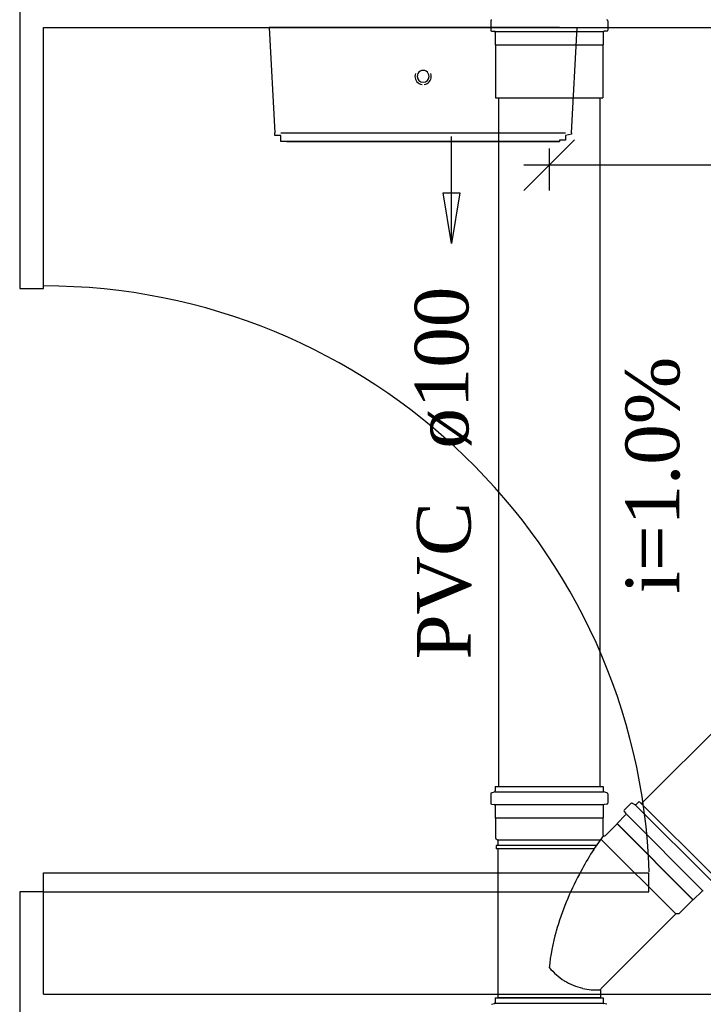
# Model space of a CAD drawing. Header units: millimetres. Extents: x 664 to 730045, y -4 to 80.
# Tile 21 of 78: x 703.12 to 705.82, y 27.29 to 31.18. Entities that reach past the tile are written whole.
import ezdxf

# ---------------------------------------------------------------- set-up
doc = ezdxf.new("R2010")
doc.units = ezdxf.units.MM
doc.header["$MEASUREMENT"] = 0
for name, color, linetype, lineweight in [('Simbolos', 1, 'Continuous', 30), ('Simbolos_int', 1, 'Continuous', 30), ('TQ-Sentido tubo', 7, 'Continuous', 20), ('TQ-Seção tubo', 1, 'Continuous', 30), ('TQ-Textos tubo', 7, 'Continuous', 20)]:
    doc.layers.add(name, color=color, linetype=linetype, lineweight=lineweight)
doc.styles.add('TimesNewRoman', font='times.ttf')
doc.dimstyles.get("Standard").update_dxf_attribs({"dimtxt": 0.18, "dimasz": 0.18, "dimexe": 0.18, "dimexo": 0.0625, "dimgap": 0.09, "dimtad": 0, "dimtih": 1, "dimtoh": 1, "dimdec": 4, "dimzin": 0, "dimdsep": 46, "dimtxsty": 'Standard', "dimcen": 0.09, "dimadec": 0, "dimazin": 0, "dimtfac": 1, "dimtdec": 4, "dimtofl": 0, "dimtmove": 0, "dimatfit": 3, "dimfxl": 0, "dimtolj": 1, "dimtzin": 0, "dimarcsym": 0})
doc.dimstyles.new('UM_25.000000', dxfattribs={"dimtxt": 0.18, "dimasz": 0.2, "dimexe": 0.1, "dimexo": 0.2, "dimgap": 0, "dimtad": 1, "dimtih": 1, "dimtoh": 1, "dimdec": 1, "dimlfac": 25, "dimzin": 0, "dimdsep": 46, "dimtxsty": 'Standard', "dimblk": 'CLOSED', "dimblk1": 'CLOSED', "dimblk2": 'CLOSED', "dimcen": 0.09, "dimdle": 0.1, "dimadec": 1, "dimazin": 2, "dimtfac": 1, "dimtdec": 4, "dimtofl": 0, "dimtmove": 0, "dimatfit": 3, "dimldrblk": 'CLOSED', "dimfxl": 0, "dimtolj": 1, "dimarcsym": 0})

# ---------------------------------------------------------------- blocks, each defined once
blk = doc.blocks.new('_OBLIQUE')
at = {"color": 0, "linetype": 'ByBlock', "lineweight": -2}
blk.add_line((-0.5, -0.5), (0.5, 0.5), dxfattribs=at)
blk = doc.blocks.new('*D48')
at = {"color": 0, "linetype": 'Continuous', "lineweight": -2}
for p, q in [((707.1421, 29.5641), (707.1421, 30.7012)), ((705.2081, 30.6671), (705.2081, 30.5012)), ((707.2421, 30.6012), (705.1081, 30.6012))]:
    blk.add_line(p, q, dxfattribs=at)
at = {"layer": 'Defpoints', "color": 0}
for p in [(705.2081, 30.8671), (705.2081, 30.6012), (707.1421, 29.3641)]:
    blk.add_point(p, dxfattribs=at)
at = {"color": 0, "lineweight": -2, "xscale": 0.2, "yscale": 0.2, "zscale": 0.2, "rotation": 180}
blk.add_blockref('_OBLIQUE', (705.2081, 30.6012), dxfattribs=at)
at = {"color": 0, "lineweight": -2, "xscale": 0.2, "yscale": 0.2, "zscale": 0.2}
blk.add_blockref('_OBLIQUE', (707.1421, 30.6012), dxfattribs=at)
at = {"color": 7, "insert": (706.1751, 30.813), "char_height": 0.2118, "attachment_point": 5, "rotation": 0.0057, "style": 'TimesNewRoman'}
blk.add_mtext('\\A1;48', dxfattribs=at)

msp = doc.modelspace()

# ---------------------------------------------------------------- linework, layer by layer
at = {"color": 7}
for p, q in [((703.1161, 31.6261), (703.1161, 30.1141)), ((703.2101, 30.1141), (703.2101, 31.1451)), ((703.2101, 31.1451), (708.3431, 31.1451)), ((704.1011, 31.1451), (704.1241, 30.7291)), ((704.7101, 31.1451), (704.1011, 31.1451)), ((705.2491, 31.1451), (704.7101, 31.1451)), ((705.2961, 30.7291), (705.3191, 31.1451)), ((704.1481, 30.7291), (704.7101, 30.7291)), ((704.7101, 30.7291), (705.2731, 30.7291)), ((703.1161, 30.1141), (703.2101, 30.1141)), ((703.2101, 27.8051), (705.6011, 27.8051)), ((703.2101, 27.7291), (703.2101, 27.8051)), ((705.6011, 27.7291), (705.6011, 27.8051)), ((703.1161, 27.7291), (703.1161, 26.1881)), ((703.2101, 27.7291), (703.1161, 27.7291)), ((703.2101, 27.3251), (703.2101, 27.7291)), ((703.2101, 27.7291), (705.6011, 27.7291)), ((703.2101, 27.3251), (708.3431, 27.3251))]:
    msp.add_line(p, q, dxfattribs=at)
for points in [[(704.1711, 30.6941), (704.1711, 30.6941), (704.1711, 30.6941), (704.1711, 30.6941), (704.1711, 30.6941), (704.1711, 30.6941), (704.1711, 30.6941), (704.1711, 30.6941), (704.1711, 30.6941), (704.1481, 30.6941), (704.1481, 30.7001), (704.1481, 30.7001), (704.1481, 30.7001), (704.1481, 30.7001), (704.1481, 30.7001), (704.1481, 30.7001), (704.1481, 30.7001), (704.1481, 30.7061), (704.1481, 30.7061), (704.1481, 30.7061), (704.1481, 30.7061), (704.1481, 30.7061), (704.1481, 30.7121), (704.1481, 30.7121), (704.1481, 30.7121), (704.1481, 30.7121), (704.1481, 30.7181), (704.1241, 30.7181), (704.1241, 30.7181), (704.1241, 30.7181), (704.1241, 30.7231), (704.1241, 30.7231), (704.1241, 30.7231), (704.1241, 30.7291), (704.1241, 30.7291), (704.1241, 30.7291)], [(705.2961, 30.7291), (705.2961, 30.7291), (705.2961, 30.7291), (705.2961, 30.7231), (705.2961, 30.7231), (705.2961, 30.7231), (705.2961, 30.7231), (705.2731, 30.7181), (705.2731, 30.7181), (705.2731, 30.7181), (705.2731, 30.7181), (705.2731, 30.7121), (705.2731, 30.7121), (705.2731, 30.7121), (705.2731, 30.7121), (705.2731, 30.7061), (705.2731, 30.7061), (705.2731, 30.7061), (705.2731, 30.7061), (705.2731, 30.7061), (705.2731, 30.7001), (705.2731, 30.7001), (705.2731, 30.7001), (705.2731, 30.7001), (705.2731, 30.7001), (705.2731, 30.7001), (705.2491, 30.7001), (705.2491, 30.7001), (705.2491, 30.6941), (705.2491, 30.6941), (705.2491, 30.6941), (705.2491, 30.6941), (705.2491, 30.6941), (705.2491, 30.6941), (705.2491, 30.6941), (705.2491, 30.6941)], [(704.7101, 30.6941), (704.6871, 30.6941), (704.6631, 30.6941), (704.6401, 30.6941), (704.6161, 30.6941), (704.5931, 30.6941), (704.5931, 30.6941), (704.5691, 30.6941), (704.5461, 30.6941), (704.5231, 30.6941), (704.4991, 30.6941), (704.4761, 30.6941), (704.4521, 30.6941), (704.4521, 30.6941), (704.4291, 30.6941), (704.4051, 30.6941), (704.3821, 30.6941), (704.3821, 30.6941), (704.3581, 30.6941), (704.3351, 30.6941), (704.3351, 30.6941), (704.3121, 30.6941), (704.2881, 30.6941), (704.2881, 30.6941), (704.2651, 30.6941), (704.2651, 30.6941), (704.2411, 30.6941), (704.2411, 30.6941), (704.2181, 30.6941), (704.2181, 30.6941), (704.2181, 30.6941), (704.1941, 30.6941), (704.1941, 30.6941), (704.1941, 30.6941), (704.1941, 30.6941), (704.1711, 30.6941), (704.1711, 30.6941), (704.1711, 30.6941), (704.1711, 30.6941), (704.1711, 30.6941), (704.1711, 30.6941)], [(704.1711, 30.6941), (704.1711, 30.6941), (704.1711, 30.6941), (704.1711, 30.6941), (704.1711, 30.6941), (704.1941, 30.6941), (704.1941, 30.6941), (704.1941, 30.6941), (704.1941, 30.6941), (704.2181, 30.6941), (704.2181, 30.6941), (704.2181, 30.6941), (704.2411, 30.6941), (704.2411, 30.6941), (704.2651, 30.6941), (704.2651, 30.6941), (704.2881, 30.6941), (704.2881, 30.6941), (704.3121, 30.6941), (704.3121, 30.6941), (704.3351, 30.6941), (704.3581, 30.6941), (704.3581, 30.6941), (704.3821, 30.6941), (704.4051, 30.6941), (704.4291, 30.6941), (704.4291, 30.6941), (704.4521, 30.6941), (704.4761, 30.6941), (704.4991, 30.6941), (704.5231, 30.6941), (704.5461, 30.6941), (704.5461, 30.6941), (704.5691, 30.6941), (704.5931, 30.6941), (704.6161, 30.6941), (704.6401, 30.6941), (704.6631, 30.6941), (704.6871, 30.6941), (704.7101, 30.6941), (704.7101, 30.6941)], [(704.7101, 30.6941), (704.7331, 30.6941), (704.7571, 30.6941), (704.7801, 30.6941), (704.8041, 30.6941), (704.8041, 30.6941), (704.8271, 30.6941), (704.8511, 30.6941), (704.8741, 30.6941), (704.8981, 30.6941), (704.9211, 30.6941), (704.9441, 30.6941), (704.9681, 30.6941), (704.9681, 30.6941), (704.9911, 30.6941), (705.0151, 30.6941), (705.0381, 30.6941), (705.0381, 30.6941), (705.0621, 30.6941), (705.0851, 30.6941), (705.0851, 30.6941), (705.1081, 30.6941), (705.1321, 30.6941), (705.1321, 30.6941), (705.1551, 30.6941), (705.1551, 30.6941), (705.1791, 30.6941), (705.1791, 30.6941), (705.2021, 30.6941), (705.2021, 30.6941), (705.2021, 30.6941), (705.2261, 30.6941), (705.2261, 30.6941), (705.2261, 30.6941), (705.2261, 30.6941), (705.2261, 30.6941), (705.2491, 30.6941), (705.2491, 30.6941), (705.2491, 30.6941), (705.2491, 30.6941), (705.2491, 30.6941)], [(705.2491, 30.6941), (705.2491, 30.6941), (705.2491, 30.6941), (705.2491, 30.6941), (705.2491, 30.6941), (705.2261, 30.6941), (705.2261, 30.6941), (705.2261, 30.6941), (705.2261, 30.6941), (705.2021, 30.6941), (705.2021, 30.6941), (705.2021, 30.6941), (705.1791, 30.6941), (705.1791, 30.6941), (705.1551, 30.6941), (705.1551, 30.6941), (705.1321, 30.6941), (705.1321, 30.6941), (705.1081, 30.6941), (705.1081, 30.6941), (705.0851, 30.6941), (705.0621, 30.6941), (705.0621, 30.6941), (705.0381, 30.6941), (705.0151, 30.6941), (704.9911, 30.6941), (704.9911, 30.6941), (704.9681, 30.6941), (704.9441, 30.6941), (704.9211, 30.6941), (704.8981, 30.6941), (704.8741, 30.6941), (704.8741, 30.6941), (704.8511, 30.6941), (704.8271, 30.6941), (704.8041, 30.6941), (704.7801, 30.6941), (704.7571, 30.6941), (704.7331, 30.6941), (704.7101, 30.6941)]]:
    msp.add_lwpolyline(points, dxfattribs=at)
for centre, radius, start, end in [((704.7101, 30.9521), 0.0235, 0.0506, 180.051), ((704.7101, 30.9521), 0.0323, 160.104, 180.051), ((704.7101, 30.9521), 0.0323, 180.051, 262.154), ((704.7101, 30.9521), 0.0235, 180.051, 0.0506), ((704.7101, 30.9521), 0.0323, 277.948, 0.0506), ((704.7101, 30.9521), 0.0323, 0.0506, 19.9973), ((703.2101, 27.7291), 2.3947, 1.9048, 90)]:
    msp.add_arc(centre, radius, start, end, dxfattribs=at)
at = {"layer": 'Simbolos'}
for p, q in [((704.9771, 31.1721), (704.9771, 31.1351)), ((705.4391, 31.1721), (705.4391, 31.1351)), ((704.9811, 31.1311), (704.9911, 31.1301)), ((705.4351, 31.1311), (705.4251, 31.1301)), ((704.9951, 31.1261), (704.9951, 31.0771)), ((705.4211, 31.1261), (705.4211, 31.0771)), ((704.9951, 31.0771), (704.9961, 31.0761)), ((704.9961, 31.0761), (704.9961, 30.8671)), ((705.4211, 31.0771), (705.4201, 31.0761)), ((705.4201, 31.0761), (705.4201, 30.8671)), ((704.9951, 28.1461), (704.9951, 28.1281)), ((704.9951, 28.1461), (705.4211, 28.1461)), ((705.4211, 28.1461), (705.4211, 28.1281)), ((704.9771, 28.1171), (704.9771, 28.0801)), ((704.9801, 28.1211), (704.9921, 28.1241)), ((705.4361, 28.1211), (705.4241, 28.1241)), ((705.4391, 28.1171), (705.4391, 28.0801)), ((704.9811, 28.0761), (704.9911, 28.0751)), ((704.9951, 28.0711), (704.9951, 28.0221)), ((705.4211, 28.0711), (705.4211, 28.0221)), ((705.4351, 28.0761), (705.4251, 28.0751)), ((705.5311, 28.0791), (705.5041, 28.0521)), ((705.5361, 28.0801), (705.5461, 28.0741)), ((705.5641, 28.0871), (705.5511, 28.0741)), ((705.5641, 28.0871), (705.8651, 27.7861)), ((704.9951, 28.0221), (704.9961, 28.0211)), ((704.9961, 28.0211), (704.9961, 27.9421)), ((705.4211, 28.0221), (705.4201, 28.0211)), ((705.4201, 28.0211), (705.4201, 27.9561)), ((705.5101, 28.0341), (705.4761, 27.9991)), ((705.5041, 28.0471), (705.5111, 28.0391)), ((705.4761, 27.9981), (705.4301, 27.9521)), ((705.4761, 27.9991), (705.4761, 27.9981)), ((704.9961, 27.9421), (705.0051, 27.9341)), ((704.9991, 27.9121), (704.9991, 27.9001)), ((705.0051, 27.9121), (704.9991, 27.9121)), ((705.0051, 27.9001), (704.9991, 27.9001)), ((705.0051, 27.9341), (705.0051, 27.9121)), ((705.0051, 27.9001), (705.0051, 27.3101)), ((705.8121, 27.7321), (705.7771, 27.6981)), ((705.7761, 27.6981), (705.7201, 27.6421)), ((705.7771, 27.6981), (705.7761, 27.6981)), ((705.7081, 27.6421), (705.4131, 27.3481)), ((705.7201, 27.6421), (705.7081, 27.6421)), ((705.4111, 27.3431), (705.4111, 27.3101)), ((704.9801, 27.2852), (704.9921, 27.2882)), ((704.9951, 27.3102), (704.9951, 27.2922)), ((704.9951, 27.3102), (705.4211, 27.3102)), ((705.4211, 27.3102), (705.4211, 27.2922)), ((705.4361, 27.2852), (705.4241, 27.2882))]:
    msp.add_line(p, q, dxfattribs=at)
for centre, radius, start, end in [((704.9811, 31.1721), 0.004, 105, 180), ((705.4351, 31.1721), 0.004, 0, 75), ((704.9811, 31.1351), 0.004, 180, 265), ((704.9911, 31.1261), 0.004, 0, 85), ((705.4251, 31.1261), 0.004, 95, 180), ((705.4351, 31.1351), 0.004, 275, 0), ((704.9811, 28.1171), 0.004, 105, 180), ((704.9911, 28.1281), 0.004, 285, 0), ((705.4251, 28.1281), 0.004, 180, 255), ((705.4351, 28.1171), 0.004, 0, 75), ((704.9811, 28.0801), 0.004, 180, 265), ((704.9911, 28.0711), 0.004, 0, 85), ((705.4251, 28.0711), 0.004, 95, 180), ((705.4351, 28.0801), 0.004, 275, 0), ((705.5341, 28.0761), 0.004, 60, 135), ((705.5481, 28.0771), 0.004, 240, 315), ((705.5071, 28.0501), 0.004, 135, 220), ((705.5081, 28.0361), 0.004, 315, 40), ((706.4221, 27.2241), 1.2371, 143.944, 152.26), ((705.4261, 27.9561), 0.006, 180, 315), ((706.4221, 27.2241), 1.2371, 152.26, 163.567), ((705.8141, 27.7301), 0.004, 50, 135), ((705.9641, 27.3581), 0.7593, 163.538, 174.586), ((705.4271, 27.6201), 0.2895, 220.978, 236.696), ((705.4061, 27.6111), 0.2707, 239.267, 255.897), ((705.3901, 27.5461), 0.2043, 255.897, 275.062), ((705.3561, 27.6221), 0.2837, 280.571, 281.278), ((705.4171, 27.3431), 0.006, 135, 180), ((704.9911, 27.2922), 0.004, 285, 0.0001), ((705.4251, 27.2922), 0.004, 180, 255)]:
    msp.add_arc(centre, radius, start, end, dxfattribs=at)
at = {"layer": 'Simbolos_int'}
for p, q in [((704.9951, 31.1291), (705.4211, 31.1291)), ((704.9961, 31.0761), (705.4201, 31.0761)), ((704.9961, 30.8671), (705.4201, 30.8671)), ((704.9951, 28.1251), (705.4211, 28.1251)), ((704.9951, 28.0741), (705.4211, 28.0741)), ((705.5491, 28.0721), (705.8501, 27.7711)), ((705.4201, 28.0211), (704.9961, 28.0211)), ((705.5131, 28.0361), (705.8141, 27.7351)), ((705.7771, 27.6981), (705.4761, 27.9991)), ((705.7761, 27.6981), (705.4761, 27.9981)), ((705.7081, 27.6421), (705.4121, 27.9381)), ((705.4091, 27.9341), (705.0051, 27.9341)), ((705.3951, 27.9121), (705.0051, 27.9121)), ((705.3861, 27.9001), (705.0051, 27.9001)), ((704.9951, 27.2892), (705.4211, 27.2892)), ((705.4111, 27.3101), (705.0051, 27.3101))]:
    msp.add_line(p, q, dxfattribs=at)
at = {"layer": 'TQ-Seção tubo'}
for p, q in [((705.0081, 30.8671), (705.0081, 28.1461)), ((705.4081, 30.8671), (705.4081, 28.1461)), ((706.5951, 29.0997), (705.5731, 28.0781))]:
    msp.add_line(p, q, dxfattribs=at)

# ---------------------------------------------------------------- texts
at = {"layer": 'TQ-Textos tubo', "char_height": 0.2118, "rotation": 90.0002, "line_spacing_factor": 0.798, "style": 'TimesNewRoman'}
for s, insert, width, attachment_point in [('ø100', (704.9022, 29.4811), 1.193706, 7), ('i=1.0%', (705.7262, 29.3761), 1.741303, 8), ('PVC', (704.9022, 29.2701), 1.15604, 9)]:
    msp.add_mtext(s, dxfattribs=dict(at, insert=insert, width=width, attachment_point=attachment_point))

# ---------------------------------------------------------------- dimensions: what is measured, and where the dimension line sits
at = {"linetype": 'Continuous'}
dim = msp.add_linear_dim(base=(705.2081, 30.6012), p1=(707.1421, 29.3641), p2=(705.2081, 30.8671), text='48', dimstyle='UM_25.000000', override={"dimtxt": 0.2118, "dimasz": 0.2, "dimexe": 0.1, "dimexo": 0.2, "dimtad": 1, "dimtih": 0, "dimtoh": 0, "dimdec": 1, "dimlfac": 25, "dimzin": 8, "dimtxsty": 'TimesNewRoman', "dimblk": 'OBLIQUE', "dimblk1": 'OBLIQUE', "dimblk2": 'OBLIQUE', "dimsah": 1, "dimdle": 0.1, "dimse1": 0, "dimse2": 0, "dimclrt": 7, "dimadec": 1, "dimazin": 3, "dimtmove": 2, "dimldrblk": 'OBLIQUE'}, dxfattribs=at)
dim.commit()
dim.dimension.update_dxf_attribs({"geometry": '*D48', "text_midpoint": (706.1751, 30.813), "dimtype": 160, "text_rotation": 0.0057})

# ---------------------------------------------------------------- leaders
at = {"layer": 'TQ-Sentido tubo'}
msp.add_leader([(704.8222, 30.2913), (704.8222, 30.7149)], dimstyle='Standard', override={"dimasz": 0.2, "dimldrblk": 'CLOSED'}, dxfattribs=at)

doc.saveas('drawing.dxf')
